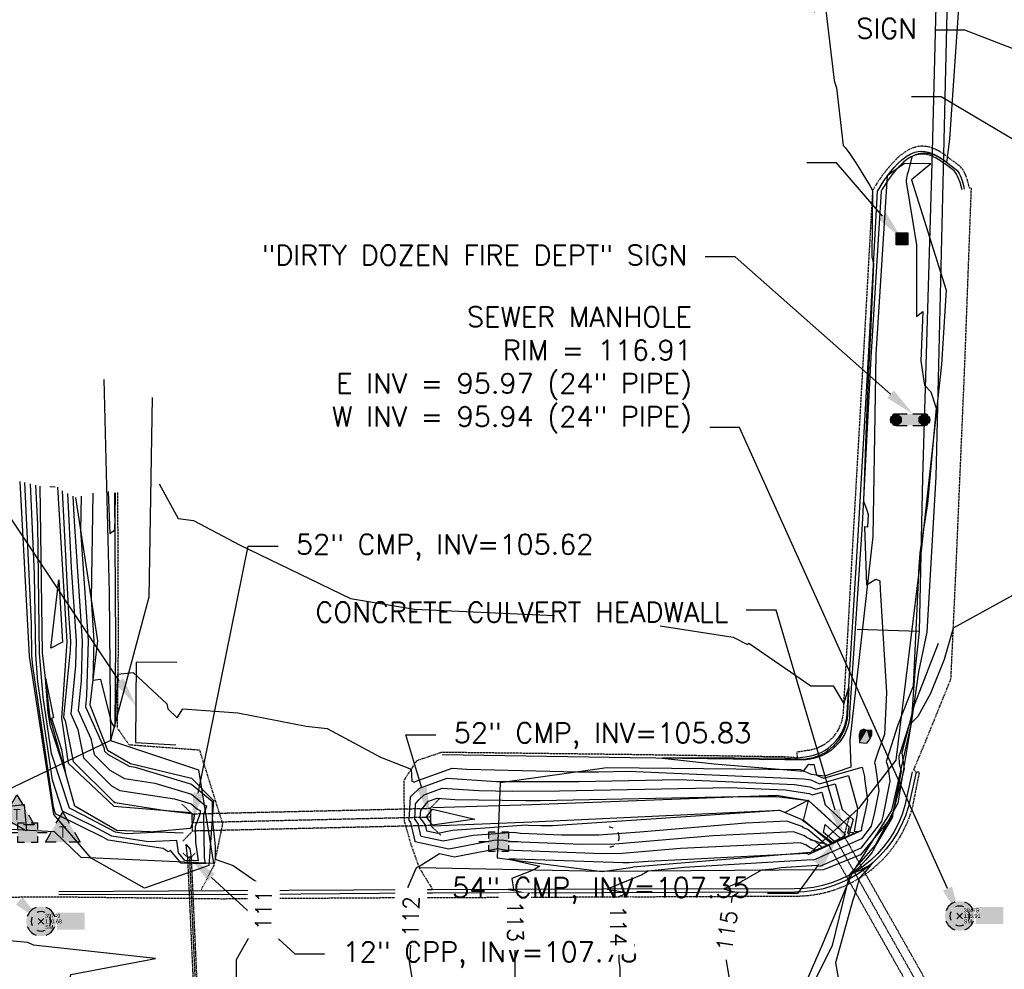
# Model space of a CAD drawing. Header units: feet. Extents: x 351431 to 355879, y 310968 to 329728.
# Tile 36 of 254: x 353086 to 353333, y 315077 to 315314. Entities that reach past the tile are written whole.
import ezdxf
from ezdxf.enums import TextEntityAlignment as Align

# ---------------------------------------------------------------- set-up
doc = ezdxf.new("R2010")
doc.units = ezdxf.units.FT
doc.header["$MEASUREMENT"] = 0
doc.linetypes.add('D10', pattern=[0.15, 0.1, -0.05])
doc.linetypes.add('D25', pattern=[0.375, 0.25, -0.125])
for name, color, linetype in [('ELIF', 153, 'LINKFENCE'), ('ELIW', 2, 'Continuous'), ('ELTCH-EG2', 253, 'Continuous'), ('ELTCN-EG2', 251, 'Continuous'), ('ELTT', 3, 'Continuous'), ('ELTW-CREEK', 6, 'Continuous'), ('ELUDC', 153, 'D10'), ('ELUEU', 153, 'UE'), ('ELUG', 153, 'EGASRT'), ('ELUTU', 153, 'UT'), ('ELYCB-BACK', 5, 'Continuous'), ('ELYCB-FL', 2, 'Continuous'), ('ELYSP', 1, 'D25'), ('ELYSS', 2, 'Continuous'), ('ESIO', 4, 'Continuous'), ('ESIP', 41, 'Continuous'), ('ESIS', 5, 'Continuous'), ('ESMask', 155, 'Continuous'), ('ESUD-CMP', 13, 'D10'), ('ESUD-HDPE', 173, 'D10'), ('ESUS', 5, 'Continuous'), ('ESUT', 2, 'Continuous'), ('ESUU', 13, 'Continuous'), ('ETFS', 6, 'Continuous'), ('ETIF', 4, 'Continuous'), ('ETIP', 4, 'Continuous'), ('ETIS', 2, 'Continuous'), ('ETIW', 14, 'Continuous'), ('ETTC', 252, 'Continuous'), ('ETUD', 4, 'Continuous'), ('ETUS', 2, 'Continuous')]:
    doc.layers.add(name, color=color, linetype=linetype)
doc.styles.add('ANNO-TOPO', font='simplex.shx')
doc.styles.add('L60', font='simplex', dxfattribs={"height": 2.4})
doc.styles.add('L80', font='simplex', dxfattribs={"height": 4})
doc.styles.add('ROMANSM', font='romansm.shx')
doc.linetypes.add('EGASRT', pattern='A,0.15,-0.07,0.15,-0.04,["G",ROMANSM,S=0.08,R=0,X=-0.005,Y=-0.04],-0.12,0.15,-0.07,0.15,-0.04,[")",ROMANSM,S=0.08,R=0,X=-0.09,Y=-0.04],-0.075', length=1.015)
doc.linetypes.add('LINKFENCE', pattern='A,0.25,-0.08,0.25,-0.08,["X",ROMANSM,S=0.08,R=0,X=-0.004,Y=-0.04],-0.12', length=0.78)
doc.linetypes.add('UE', pattern='A,0.25,-0.07,0.07,-0.07,0.07,-0.07,0.07,-0.07,0.25,-0.06,["UE",ROMANSM,S=0.08,R=0,X=-0.02,Y=-0.04],-0.175', length=1.225)
doc.linetypes.add('UT', pattern='A,0.25,-0.07,0.07,-0.07,0.07,-0.07,0.25,-0.08,["UT",ROMANSM,S=0.08,R=0,X=-0.04,Y=-0.04],-0.15', length=1.08)

# ---------------------------------------------------------------- blocks, each defined once
blk = doc.blocks.new('ESUANCHOR')
for start, end in [(155, 205), (90, 115), (245, 270)]:
    blk.add_arc((0, 0), 0.0492, start, end)
blk = doc.blocks.new('ESUPOLE')
for p, q in [((-0.0492, 0), (-0.0984, 0)), ((-0.0492, 0.0492), (-0.0167, 0.0492)), ((-0.0492, 0.0167), (-0.0492, 0.0492)), ((0.0167, 0.0492), (0.0492, 0.0492)), ((0.0492, 0.0492), (0.0492, 0.0167)), ((0.0984, 0), (0.0492, 0)), ((-0.0492, -0.0492), (-0.0492, -0.0167)), ((-0.0167, -0.0492), (-0.0492, -0.0492)), ((0.0492, -0.0492), (0.0167, -0.0492)), ((0.0492, -0.0167), (0.0492, -0.0492))]:
    blk.add_line(p, q)
at = {"layer": 'ESMask'}
blk.add_solid([(-0.0492, -0.0492), (-0.0492, 0.0492), (0.0492, -0.0492), (0.0492, 0.0492)], dxfattribs=at)
blk = doc.blocks.new('ESUTPED')
for points in [[(-0.0325, 0.0438), (0, 0.1), (0.0325, 0.0438)], [(-0.0325, -0.05), (-0.0866, -0.05), (-0.058, -0.0005)], [(0.058, -0.0005), (0.0866, -0.05), (0.0325, -0.05)]]:
    blk.add_lwpolyline(points)
at = {"layer": 'ESMask'}
blk.add_solid([(-0.0866, -0.05), (0, 0.1), (0.0866, -0.05)], dxfattribs=at)
at = {"style": 'L60'}
blk.add_text('T', height=0.0528, dxfattribs=at).set_placement((0, -0.0001), align=Align.MIDDLE)
blk = doc.blocks.new('ESUSMHOLE')
for radius, start, end in [(0.0738, 110, 160), (0.0738, 20, 70), (0.0492, 155, 205), (0.0492, 65, 115), (0.0492, 335, 25), (0.0738, 200, 250), (0.0492, 245, 295), (0.0738, 290, 340)]:
    blk.add_arc((0, 0), radius, start, end)
at = {"layer": 'ESMask', "const_width": 0.0738}
blk.add_lwpolyline([(-0.0369, 0, 1), (0.0369, 0, 1)], format="xyb", close=True, dxfattribs=at)
at = {"layer": 'ESMask'}
blk.add_solid([(0.0796, -0.0411), (0.0796, 0.0441), (0.2186, -0.0411), (0.2186, 0.0441)], dxfattribs=at)
blk = doc.blocks.new('ESIBLDR')
blk.add_lwpolyline([(-0.0073, 0.0333), (-0.0228, 0.0272), (-0.0302, 0.0057), (-0.0278, -0.0328), (-0.0097, -0.0343), (0.0083, -0.0366), (0.0223, -0.0197), (0.0337, 0.0033), (0.0337, 0.0272), (0.0083, 0.0272)], close=True)
at = {"layer": 'ESMask'}
for points in [[(0.0083, 0.0272), (-0.0073, 0.0333), (-0.0302, 0.0057), (-0.0228, 0.0272)], [(-0.0278, -0.0328), (0.0083, 0.0272), (-0.0302, 0.0057), (0.0083, 0.0272)], [(0.0223, -0.0197), (0.0083, -0.0366), (0.0083, 0.0272), (-0.0278, -0.0328)], [(0.0083, 0.0272), (0.0337, 0.0272), (0.0223, -0.0197), (0.0337, 0.0033)]]:
    blk.add_solid(points, dxfattribs=at)
blk = doc.blocks.new('ESIPVTSIGN')
for p, q in [((0.0573, 0.0286), (0, 0.0286)), ((0.143, 0.0286), (0.0857, 0.0286)), ((0, -0.0286), (0.0573, -0.0286)), ((0.0857, -0.0286), (0.143, -0.0286))]:
    blk.add_line(p, q)
for centre, start, end in [((0, 0), 145.0682, 214.9318), ((0, 0), 55.0682, 124.9318), ((0, 0), 325.0682, 34.9318), ((0.143, 0), 145.0682, 214.9318), ((0.143, 0), 55.0682, 124.9318), ((0.143, 0), 325.0682, 34.9318), ((0, 0), 235.0682, 304.9318), ((0.143, 0), 235.0682, 304.9318)]:
    blk.add_arc(centre, 0.0286, start, end)
at = {"layer": 'ESMask', "const_width": 0.0286}
for points in [[(0.0048, -0.0135, 0.998377), (-0.0048, 0.0135, 1.001626), (0.0048, -0.0135, -0.622608)], [(0.1478, -0.0135, 0.998377), (0.1382, 0.0135, 1.001626), (0.1478, -0.0135, -0.622608)]]:
    blk.add_lwpolyline(points, format="xyb", dxfattribs=at)
at = {"layer": 'ESMask'}
blk.add_solid([(0, 0.0286), (0.143, 0.0286), (0, -0.0286), (0.143, -0.0286)], dxfattribs=at)
blk = doc.blocks.new('ESIPOST')
blk.add_lwpolyline([(0.03, 0.0299), (0.03, -0.03), (-0.03, -0.03), (-0.03, 0.0299), (0.03, 0.0299)])
at = {"layer": 'ESMask'}
blk.add_solid([(-0.03, -0.03), (-0.03, 0.0299), (0.03, -0.03), (0.03, 0.0299)], dxfattribs=at)
blk = doc.blocks.new('*U53')
at = {"layer": 'ESUS', "linetype": 'Continuous'}
for p, q in [((0.71, 0.71), (-0.71, -0.71)), ((0.71, -0.71), (-0.71, 0.71))]:
    blk.add_line(p, q, dxfattribs=at)
at = {"layer": 'ESUS', "color": 3, "insert": (1, 1.4), "char_height": 1, "attachment_point": 4}
blk.add_mtext('38479', dxfattribs=at)
at = {"layer": 'ESUS', "color": 8, "insert": (1, 0), "char_height": 1, "attachment_point": 4}
blk.add_mtext('116.91', dxfattribs=at)
at = {"layer": 'ESUS', "color": 13, "insert": (1, -1.4), "char_height": 1, "attachment_point": 4}
blk.add_mtext('SM', dxfattribs=at)
blk = doc.blocks.new('*U57')
at = {"layer": 'ESUS', "linetype": 'Continuous'}
for p, q in [((0.71, 0.71), (-0.71, -0.71)), ((0.71, -0.71), (-0.71, 0.71))]:
    blk.add_line(p, q, dxfattribs=at)
at = {"layer": 'ESUS', "color": 3, "insert": (1, 1.4), "char_height": 1, "attachment_point": 4}
blk.add_mtext('39749', dxfattribs=at)
at = {"layer": 'ESUS', "color": 8, "insert": (1, 0), "char_height": 1, "attachment_point": 4}
blk.add_mtext('110.68', dxfattribs=at)
at = {"layer": 'ESUS', "color": 13, "insert": (1, -1.4), "char_height": 1, "attachment_point": 4}
blk.add_mtext('SM', dxfattribs=at)

msp = doc.modelspace()

# ---------------------------------------------------------------- linework, layer by layer
at = {"layer": 'ELIF', "flags": 128}
msp.add_lwpolyline([(353125.51, 315153.36), (353115.38, 315153.51), (353115.18, 315133.39), (353125.26, 315132.8)], dxfattribs=at)
at = {"layer": 'ELIW', "flags": 128}
msp.add_lwpolyline([(353297.29, 315111.33), (353283.73, 315105.19)], dxfattribs=at)
at = {"layer": 'ELTCH-EG2', "flags": 128}
for points, elevation in [([(353286.24, 315333.69), (353290.22, 315299.99), (353290.33, 315299.28), (353290.47, 315298.68), (353290.56, 315298.42), (353290.64, 315298.16), (353290.73, 315297.91), (353290.9, 315297.43), (353292.62, 315282.96), (353293.07, 315282.44), (353293.6, 315281.77), (353294.22, 315280.91), (353294.93, 315279.88), (353295.74, 315278.65), (353296.62, 315277.27), (353297.54, 315275.77), (353299.24, 315272.96), (353299.96, 315271.72), (353299.96, 315271.69), (353299.78, 315255.06), (353300.22, 315253.3), (353299.42, 315235.99), (353299.07, 315229.87), (353298.32, 315212.98), (353297.66, 315193.8), (353298.51, 315191.58), (353298.88, 315190.46), (353298.71, 315187.31), (353297.93, 315187.37), (353298.42, 315172.83), (353300.76, 315174.32), (353301.81, 315173.88), (353301.88, 315171.67), (353303.47, 315145.91), (353302.97, 315135.32), (353301.5, 315131.58), (353300.55, 315128.63), (353300.42, 315128.26), (353300.59, 315127.77), (353301.5, 315121.25), (353300.42, 315115.81), (353299.62, 315112.38), (353297.18, 315109.24), (353288.12, 315105.19), (353285.13, 315103.85), (353284.78, 315103.94), (353252.68, 315102.03), (353251.99, 315101.91), (353243.73, 315101.1), (353242.38, 315100.33), (353242.3, 315100.27), (353242.21, 315100.22), (353242.12, 315100.18), (353242.03, 315100.15), (353241.93, 315100.13), (353233.4, 315096.61), (353233.46, 315096.59), (353238.67, 315095.69), (353238.51, 315095.57), (353236.29, 315094.68), (353236.1, 315093.44), (353236.33, 315078.5), (353236.59, 315076.9), (353236.55, 315062.43)], 114), ([(353098.12, 315195.77), (353099.08, 315177.19), (353100.33, 315158.74), (353100.15, 315152.67), (353098.95, 315140.53), (353100.76, 315136.58), (353102.15, 315129.48), (353109.19, 315122.49), (353111.28, 315121.34), (353124.95, 315119.21), (353129.17, 315117.95), (353130.71, 315116.66), (353131.42, 315116.32), (353131.38, 315115.6), (353130.16, 315112.32), (353130.22, 315108.36), (353130.87, 315103.68), (353127.55, 315103.81), (353125.93, 315105.71), (353125.57, 315108.79), (353118.4, 315108.48), (353109.24, 315109.9), (353104.59, 315112.36), (353096.89, 315116.17), (353094.34, 315123.9), (353090.72, 315148.58), (353090.17, 315155.38), (353089.88, 315175.57), (353088.83, 315198.15)], 109), ([(353121.14, 315198.21), (353125.84, 315189.47), (353129.75, 315189.02), (353141.28, 315182.91), (353169.1, 315169.4), (353185.1, 315166.77), (353220.22, 315165.17)], 113), ([(353096.78, 315196.41), (353098.38, 315165.62), (353098.85, 315158.71), (353098.78, 315156.44), (353097.12, 315139.67), (353097.52, 315138.81), (353099.52, 315128.6), (353109.63, 315118.57), (353110.12, 315118.3), (353122.68, 315116.35), (353129.11, 315115.56), (353129.9, 315115.19), (353129.84, 315114.14), (353128.95, 315111.76), (353119.67, 315110.96), (353121.65, 315110.86), (353112.82, 315110.49), (353110.14, 315110.9), (353102.04, 315115.17), (353098.61, 315116.87), (353094.09, 315130.62), (353092.02, 315144.7), (353091.13, 315155.62), (353090.68, 315188), (353090.22, 315197.81)], 108), ([(353095, 315197.37), (353093.74, 315197.43)], 107), ([(353104.51, 315195.82), (353104.06, 315169.3), (353104.76, 315158.82), (353104.48, 315148.98), (353106.37, 315149.25), (353109.12, 315138.41), (353109.89, 315137.13), (353110.12, 315137.56), (353110.74, 315150.49), (353114.61, 315150.89), (353123.02, 315143.05), (353123.32, 315141.76), (353125.66, 315139.5), (353127.03, 315141.8), (353140.82, 315140.75), (353157.96, 315137.47), (353163.26, 315136.82), (353176.58, 315129.69), (353184.27, 315126.68), (353184.49, 315123.7), (353185.09, 315123.4), (353185.28, 315123.59), (353194.58, 315126.91), (353198.21, 315126.68), (353226, 315125.99), (353231.24, 315126), (353238.65, 315126.16), (353282.75, 315124.26), (353284.46, 315124), (353286.68, 315123.03), (353293.96, 315125.11), (353296.14, 315116.89), (353296.11, 315116.19), (353296.04, 315115.08), (353295.37, 315111.1), (353296.17, 315111.07), (353296.06, 315110.85), (353295.53, 315110.57), (353285.18, 315106.1), (353285.61, 315106.39), (353284.03, 315107.1), (353283.26, 315107.72), (353281.8, 315108.24), (353251.84, 315106.75), (353237.18, 315105.5), (353232.25, 315105.49), (353207.67, 315106.39), (353206.04, 315106.67), (353197.67, 315105.14), (353195.12, 315104.65), (353191.41, 315105.46), (353186.22, 315102.22), (353186.19, 315102.29), (353185.5, 315101.95), (353183.48, 315097.07), (353183.6, 315096.44), (353186.16, 315096.04), (353188.04, 315095.61), (353187.04, 315095.32), (353186.11, 315094.98), (353184.37, 315094.55), (353184.26, 315094.52), (353184.02, 315079.41), (353183.8, 315079.02), (353183.8, 315078.48), (353185, 315070.84)], 112), ([(353108.29, 315196.24), (353108.75, 315185.71), (353109.98, 315186.63), (353110.07, 315189.86), (353110.18, 315195.96)], 113), ([(353101.56, 315195.12), (353101.42, 315186.52), (353103.28, 315158.79), (353102.89, 315145.12), (353102.61, 315142.26), (353107.24, 315132.12), (353107.42, 315131.22), (353108.32, 315130.33), (353113.61, 315127.41), (353115.06, 315127.19), (353129.24, 315122.93), (353134.41, 315118.61), (353134.47, 315118.58), (353134.46, 315118.52), (353134.36, 315118.26), (353134.42, 315114.4), (353135.17, 315107.41), (353135.16, 315104.13), (353139.63, 315102.56), (353145.46, 315098.49), (353145.9, 315096.25), (353146.94, 315096.09), (353150.82, 315095.32), (353149.63, 315095.03), (353147.31, 315094.28), (353147.26, 315091), (353140.45, 315078.92), (353140.43, 315067.17)], 111), ([(353096.88, 315158.51), (353093.92, 315157.02), (353095.97, 315174.15), (353096.88, 315158.51)], 107), ([(353341.72, 315173.9), (353320.2, 315161.98), (353317.87, 315154.16), (353314.46, 315145.63), (353311.31, 315139.87), (353309.08, 315137.63), (353306.81, 315130.59), (353306.58, 315129.9), (353306.59, 315128.05), (353306.99, 315126.86), (353307.1, 315126.09), (353305.04, 315115.74), (353304.95, 315114.86), (353304.94, 315114.81), (353304.92, 315114.75), (353304.91, 315114.68), (353304.88, 315114.61), (353304.85, 315114.53), (353304.82, 315114.45), (353304.78, 315114.35), (353300.71, 315107.57), (353300.54, 315107.18), (353300.35, 315106.78), (353300.11, 315106.36), (353299.84, 315105.91), (353299.51, 315105.44), (353299.14, 315104.95), (353298.71, 315104.43), (353298.21, 315103.88), (353297.55, 315103.14), (353296.73, 315102.28), (353295.67, 315101.26), (353294.83, 315100.51), (353295.47, 315100.75), (353295.65, 315100.82), (353296.46, 315101.18), (353296.91, 315101.38), (353297.45, 315101.66), (353298.14, 315102.02), (353298.44, 315102.18), (353299.35, 315102.72), (353299.41, 315102.76), (353299.89, 315103.1), (353299.45, 315102.61), (353299.35, 315102.48), (353298.56, 315101.52), (353298.07, 315100.96), (353297.62, 315100.45), (353296.66, 315099.42), (353296.64, 315099.39), (353296.58, 315099.33), (353296.16, 315097.69), (353295.73, 315096.15), (353295.31, 315094.81), (353294.9, 315093.62), (353290.67, 315078.15), (353293.42, 315062.95)], 116), ([(353246.72, 315162.61), (353265.01, 315159.76), (353268.64, 315157.89), (353268.95, 315158.27), (353284.46, 315147.59), (353290.05, 315147.54), (353292.7, 315143.18), (353292.75, 315143.03), (353293.99, 315147.14), (353293.85, 315143.99), (353293.68, 315140.72), (353293.68, 315140.62), (353293.64, 315140.06), (353293.64, 315139.95), (353293.58, 315139.41), (353293.56, 315139.28), (353293.47, 315138.77), (353293.45, 315138.62), (353293.33, 315138.13), (353293.29, 315137.96), (353293.16, 315137.49), (353293.11, 315137.31), (353292.95, 315136.87), (353292.88, 315136.68), (353292.71, 315136.25), (353292.62, 315136.05), (353292.43, 315135.66), (353292.33, 315135.44), (353292.12, 315135.07), (353292, 315134.85), (353291.78, 315134.5), (353291.63, 315134.27), (353291.41, 315133.96), (353291.24, 315133.72), (353291.01, 315133.43), (353290.81, 315133.19), (353290.58, 315132.93), (353290.35, 315132.68), (353290.12, 315132.44), (353289.87, 315132.2), (353289.64, 315131.99), (353289.44, 315131.82), (353289.27, 315131.69), (353289.06, 315131.52), (353288.9, 315131.4), (353288.67, 315131.24), (353288.51, 315131.13), (353288.28, 315130.97), (353288.11, 315130.87), (353287.87, 315130.72), (353287.71, 315130.63), (353287.44, 315130.49), (353287.29, 315130.4), (353287.01, 315130.27), (353286.86, 315130.19), (353286.57, 315130.07), (353286.43, 315130), (353286.13, 315129.89), (353285.98, 315129.83), (353285.67, 315129.72), (353285.53, 315129.68), (353285.21, 315129.58), (353285.07, 315129.54), (353284.74, 315129.45), (353284.61, 315129.42), (353284.26, 315129.35), (353284.14, 315129.32), (353283.78, 315129.26), (353283.67, 315129.24), (353283.3, 315129.19), (353283.19, 315129.18), (353282.79, 315129.11), (353279.4, 315129.25), (353277.96, 315129.36), (353265.37, 315129.46), (353247.26, 315129.43), (353260.26, 315128.02), (353282.6, 315126.19), (353284, 315127.9), (353284.34, 315127.87), (353284.67, 315127.87), (353284.97, 315127.87), (353285.26, 315127.89), (353285.91, 315125.17), (353287.62, 315124.42), (353297.32, 315127.2), (353297.95, 315124.85), (353297.93, 315124.37), (353298.7, 315118.82), (353298.21, 315116.37), (353297.19, 315111.95), (353297.17, 315111.69), (353297.11, 315111.31), (353297.18, 315111.31), (353297.17, 315111.29), (353297.12, 315111.26), (353294.86, 315110.28), (353283.88, 315105.32), (353283.67, 315105.5), (353283.49, 315105.56), (353243.67, 315103.57), (353238.97, 315103.17), (353237.39, 315103.17), (353210.43, 315104.15), (353208.75, 315104.1), (353216.5, 315102.39), (353214.9, 315101.35), (353209.54, 315099.25), (353209.93, 315096.63), (353208.64, 315096.53), (353211, 315096.07), (353213.1, 315095.63), (353211.95, 315095.11), (353210.29, 315094.58), (353210.38, 315086.56), (353210.26, 315078.73), (353210.32, 315069.25)], 113), ([(353092.62, 315149.46), (353094.65, 315139.51), (353094.14, 315139.43), (353096.61, 315131.59), (353097.33, 315127.4), (353097.54, 315126.16), (353097.63, 315125.8), (353093.84, 315137.33), (353093.32, 315140.82), (353092.62, 315149.46)], 107), ([(353235.38, 315107.84), (353227.11, 315107.82), (353209.67, 315108.46), (353206.95, 315108.91), (353204.98, 315108.76), (353193.74, 315106.62), (353185.31, 315108.46), (353185.27, 315108.66), (353184.19, 315113.32), (353183.79, 315113.86), (353184.14, 315119.62), (353184.41, 315119.96), (353186.41, 315121.93), (353193.33, 315124.4), (353205.71, 315123.62), (353208.67, 315123.55), (353226.36, 315123.6), (353251.38, 315124.11), (353280.38, 315122.86), (353284.26, 315122.28), (353285.75, 315121.63), (353290.6, 315123.03), (353292.31, 315116.58), (353295.05, 315114.06), (353294.16, 315110.87), (353295.15, 315110.83), (353294.94, 315110.41), (353293.94, 315109.89), (353286.62, 315106.72), (353287.26, 315107.15), (353285.61, 315108.52), (353283.35, 315109.54), (353282.85, 315109.95), (353280.11, 315110.93), (353260.01, 315109.93), (353235.38, 315107.84)], 111), ([(353275.34, 315116.2), (353219.7, 315112.48), (353216.82, 315112.47), (353213.67, 315112.59), (353213.17, 315112.67), (353194.63, 315111.26), (353190.97, 315110.56), (353188.23, 315111.16), (353188.21, 315111.22), (353187.86, 315112.74), (353186.57, 315114.47), (353186.69, 315116.31), (353188.02, 315117.99), (353188.65, 315118.61), (353190.82, 315119.38), (353195.22, 315119.1), (353213.07, 315118.79), (353216.59, 315118.8), (353266.18, 315119.81), (353275.87, 315119.84), (353283.86, 315118.85), (353283.69, 315118.79), (353277.98, 315115.85), (353276.72, 315116.31), (353276.34, 315116.29), (353275.34, 315116.2)], 109), ([(353188.09, 315114.75), (353189.66, 315116.68), (353200.27, 315114.18), (353189.63, 315112.63), (353188.09, 315114.75)], 108), ([(353292.71, 315109.53), (353290.76, 315108.51), (353289.49, 315107.96), (353289.6, 315108.04), (353283.87, 315112.81), (353282.68, 315113.77), (353283.88, 315118.84), (353286.96, 315116.02), (353293.12, 315110.35), (353293.12, 315110.35), (353293.12, 315110.35), (353292.71, 315109.53)], 109), ([(353291.6, 315109.09), (353290.46, 315108.5), (353287.63, 315110.77), (353288.11, 315112.77), (353291.76, 315109.42), (353291.6, 315109.09)], 108), ([(353127.87, 315107.75), (353128.79, 315106.67), (353129.1, 315104.46), (353128.5, 315104.48), (353128.21, 315104.82), (353127.87, 315107.75)], 108), ([(353081.2, 315062.59), (353098.09, 315068), (353098.97, 315075.23), (353120.21, 315079.26), (353089.6, 315082.55), (353088.15, 315083.21), (353073.5, 315084.55)], 111)]:
    msp.add_lwpolyline(points, dxfattribs=dict(at, elevation=elevation))
at = {"layer": 'ELTCN-EG2', "flags": 128}
for points, elevation in [([(353321.69, 315319.98), (353319.24, 315284.6), (353318.83, 315281.25), (353318.67, 315280.17), (353318.62, 315279.88), (353318.48, 315278.81), (353317.81, 315279.24), (353317.69, 315279.33), (353317.04, 315279.71), (353316.91, 315279.78), (353316.32, 315280.09), (353316.14, 315280.18), (353315.61, 315280.42), (353315.37, 315280.52), (353314.9, 315280.68), (353314.59, 315280.78), (353314.18, 315280.88), (353313.82, 315280.95), (353313.46, 315280.99), (353313.03, 315281.03), (353312.74, 315281.02), (353312.24, 315281), (353312.01, 315280.97), (353311.44, 315280.86), (353311.29, 315280.81), (353310.62, 315280.6), (353310.54, 315280.56), (353309.9, 315280.23), (353309.77, 315280.06), (353309.64, 315279.41), (353308.85, 315276.46), (353308.64, 315275.68), (353308.54, 315275.19), (353308.47, 315274.82), (353308.42, 315274.54), (353308.39, 315274.32), (353308.37, 315274.14), (353308.34, 315273.92), (353308.34, 315273.84), (353310.93, 315258.07), (353311, 315240.09), (353312.54, 315241.4), (353312.07, 315228.92), (353312.94, 315222.9), (353314.56, 315221.24), (353315.88, 315217.11), (353313.75, 315193.23), (353311.79, 315180.88), (353311.45, 315176.15), (353311.48, 315175.7), (353310.14, 315147.45), (353306.22, 315137.5), (353303.68, 315129.61), (353303.35, 315128.63), (353303.79, 315127.31), (353304.3, 315123.67), (353302.62, 315115.25), (353302.23, 315113.56), (353297.05, 315106.9), (353293.22, 315105.19), (353286.75, 315102.3), (353286.01, 315102.5), (353277.04, 315101.97), (353275.05, 315101.62), (353272.13, 315101.33), (353267.45, 315098.69), (353267.17, 315098.48), (353266.87, 315098.3), (353266.55, 315098.15), (353266.23, 315098.05), (353265.88, 315097.98), (353262.67, 315096.65), (353264.61, 315096.08), (353266.36, 315095.78), (353265.53, 315095.12), (353264.74, 315094.81), (353263.18, 315084.4), (353263.27, 315078.62), (353265.05, 315067.83)], 115), ([(353099.45, 315195.12), (353099.78, 315188.77), (353101.81, 315158.77), (353101.52, 315148.9), (353100.78, 315141.4), (353104, 315134.35), (353104.78, 315130.35), (353108.75, 315126.41), (353112.45, 315124.37), (353120, 315123.2), (353129.21, 315120.44), (353132.56, 315117.63), (353132.94, 315117.45), (353132.92, 315117.06), (353132.26, 315115.29), (353132.42, 315104.51), (353132.64, 315102.91), (353126.6, 315103.14), (353123.94, 315106.27), (353123.35, 315105.95), (353122.09, 315106.77), (353108.35, 315108.91), (353107.15, 315109.54), (353095.16, 315115.47), (353094.6, 315117.19), (353089.42, 315152.46), (353089.2, 315155.15), (353089.09, 315163.14), (353087.44, 315198.48)], 110), ([(353241.58, 315110.85), (353231.37, 315110.16), (353221.97, 315110.14), (353211.67, 315110.52), (353210.06, 315110.79), (353199.8, 315110.01), (353192.35, 315108.59), (353186.77, 315109.81), (353186.74, 315109.94), (353186.03, 315113.03), (353185.18, 315114.16), (353185.41, 315117.97), (353186.22, 315118.97), (353187.53, 315120.27), (353192.08, 315121.89), (353201.27, 315121.31), (353209.63, 315121.17), (353221.48, 315121.2), (353264.1, 315122.07), (353278.01, 315121.47), (353284.07, 315120.57), (353284.81, 315120.24), (353287.23, 315120.94), (353288.09, 315117.71), (353294.08, 315112.21), (353293.64, 315110.61), (353294.14, 315110.59), (353293.83, 315109.97), (353292.35, 315109.2), (353288.05, 315107.34), (353288.43, 315107.59), (353283.74, 315111.51), (353282.68, 315111.99), (353282.44, 315112.18), (353278.42, 315113.62), (353268.17, 315113.11), (353241.58, 315110.85)], 110), ([(353081.81, 315114.58), (353083.47, 315117.41), (353087.25, 315117.79), (353087.86, 315111.19), (353081.81, 315114.58)], 110)]:
    msp.add_lwpolyline(points, dxfattribs=dict(at, elevation=elevation))
at = {"layer": 'ELTT', "flags": 128}
for points in [[(353314.52, 315278.37), (353307.97, 315278.49), (353303.64, 315275.38), (353300.75, 315230.71), (353300.02, 315184.98), (353294.26, 315133.93), (353294.53, 315127.18), (353287.94, 315124.9), (353284.61, 315125.35), (353281.91, 315126.47), (353233.3, 315127.02), (353206.61, 315123.26), (353205.82, 315104.48), (353232.2, 315101), (353239.82, 315102.07)], [(353314.52, 315278.37), (353309.75, 315274.38), (353318.4, 315246.72), (353317.23, 315228.1), (353311.57, 315176.02), (353305.75, 315128.94), (353296.39, 315116.83), (353284.4, 315105.76), (353239.82, 315102.07)], [(353100.15, 315194.78), (353105.66, 315158.84), (353103.74, 315142.79), (353108.19, 315131.47), (353113.89, 315128.13), (353129.26, 315124.41), (353134.74, 315118.78), (353133.57, 315102.5), (353117.45, 315096.84), (353104.04, 315104.37), (353094.67, 315115.27), (353088.57, 315155), (353086.24, 315198.77)]]:
    msp.add_lwpolyline(points, dxfattribs=at)
at = {"layer": 'ELTW-CREEK', "flags": 128}
for points in [[(353127.09, 315110.64), (353110.51, 315111.31), (353099.99, 315117.42), (353093.75, 315139.54), (353091.9, 315155.8), (353091.29, 315197.56)], [(353095.59, 315197.32), (353097.96, 315158.7), (353096.61, 315139.43), (353098.27, 315128.19), (353109.76, 315117.38), (353129.14, 315115.83)], [(353189.68, 315117.09), (353214.53, 315117.79), (353275.83, 315120.19), (353283.87, 315118.85)], [(353189.63, 315112.46), (353214.55, 315113.5), (353276.66, 315116.41), (353282.08, 315114.13)], [(353283.87, 315118.85), (353293.12, 315110.35)], [(353282.08, 315114.13), (353290.09, 315108.22)]]:
    msp.add_lwpolyline(points, dxfattribs=at)
at = {"layer": 'ELUDC', "flags": 128}
for points in [[(353129.42, 315113.31), (353189.13, 315114.7)], [(353290.87, 315108.8), (353347.59, 315008.72)]]:
    msp.add_lwpolyline(points, dxfattribs=at)
at = {"layer": 'ELUDC'}
msp.add_lwpolyline([(353128.71, 315104.63), (353130.73, 315059.99)], dxfattribs=at)
at = {"layer": 'ELUEU', "flags": 128}
msp.add_lwpolyline([(353119.33, 315219.84), (353118.54, 315169.77), (353108.95, 315133.85), (353082.36, 315121.06)], dxfattribs=at)
at = {"layer": 'ELUG', "flags": 128}
for points in [[(353330.77, 315534.83), (353316.2, 315334.47), (353314.91, 315281.45), (353312.51, 315199.76), (353311.63, 315161.15), (353310.59, 315151.24), (353309.6, 315138.17), (353304.73, 315116.33), (353294.78, 315100.51), (353287.39, 315082.8), (353275.64, 315055.85), (353275.79, 315055.91), (353291, 315053), (353299.71, 315046.64), (353302.44, 315037.03), (353304.89, 315022)], [(353311.63, 315161.15), (353296.07, 315161.68)]]:
    msp.add_lwpolyline(points, dxfattribs=at)
at = {"layer": 'ELUTU', "flags": 128}
for points in [[(353332.37, 315534.72), (353318.95, 315334.27), (353317.72, 315280.59), (353315.81, 315199.94), (353313.56, 315160.99), (353311.44, 315151.04), (353309.6, 315138.17), (353306.29, 315118.16), (353300.62, 315107.61), (353294.17, 315100.27), (353289.81, 315082.52), (353276.74, 315056.19)], [(353107.27, 315224.35), (353108.6, 315170.83), (353108.95, 315133.85), (353130.94, 315126.53), (353134.74, 315103), (353101.59, 315104.51), (353094.91, 315110.96), (353068.05, 315112.37)]]:
    msp.add_lwpolyline(points, dxfattribs=at)
at = {"layer": 'ELYCB-BACK', "flags": 128}
for points in [[(353322.39, 315271.86), (353322.18, 315272.77), (353321.91, 315273.69), (353321.52, 315274.73), (353321.28, 315275.26), (353321.01, 315275.76), (353320.71, 315276.22), (353320.37, 315276.63), (353320, 315276.96), (353318.63, 315277.98), (353317.26, 315278.95), (353316.57, 315279.4), (353315.88, 315279.8), (353315.18, 315280.15), (353314.46, 315280.43), (353313.73, 315280.64), (353312.99, 315280.77), (353312.23, 315280.8), (353311.44, 315280.72), (353310.64, 315280.53), (353309.63, 315280.12), (353308.64, 315279.51), (353307.68, 315278.76), (353306.76, 315277.89), (353305.9, 315276.96), (353305.09, 315275.99), (353304.36, 315275.02), (353303.72, 315274.1), (353303.17, 315273.26), (353302.38, 315271.98), (353302.11, 315271.48), (353299.53, 315229.82), (353297.36, 315188.02), (353294.2, 315140.77, -0.393699), (353283.24, 315129.01), (353277.99, 315129.05), (353239.19, 315129.53), (353192.02, 315130.24)], [(353309.9, 315126.01), (353308.08, 315117.57, -0.338166), (353280.4, 315096.68), (353232.46, 315096.6), (353189.58, 315096.46), (353186.21, 315096.45), (353137.12, 315096.2), (353095.94, 315095.9)]]:
    msp.add_lwpolyline(points, format="xyb", dxfattribs=at)
msp.add_lwpolyline([(353109.93, 315195.93), (353110.16, 315158.56), (353110.04, 315137.65)], dxfattribs=at)
at = {"layer": 'ELYCB-FL', "flags": 128}
for points in [[(353281.12, 315129.49), (353283.04, 315129.76, 0.371409), (353293.59, 315140.71), (353296.52, 315188.01), (353298.96, 315229.88), (353301.21, 315271.51), (353301.52, 315272.05), (353302.37, 315273.44), (353302.97, 315274.35), (353303.68, 315275.35), (353304.48, 315276.39), (353305.35, 315277.44), (353306.3, 315278.44), (353307.3, 315279.37), (353308.34, 315280.18), (353309.42, 315280.82), (353310.52, 315281.26), (353311.41, 315281.45), (353312.27, 315281.51), (353313.1, 315281.46), (353313.91, 315281.31), (353314.7, 315281.06), (353315.48, 315280.73), (353316.24, 315280.33), (353316.99, 315279.87), (353317.73, 315279.37), (353320.7, 315277.13), (353321.06, 315276.8), (353321.39, 315276.39), (353321.68, 315275.93), (353321.93, 315275.42), (353322.15, 315274.89), (353322.49, 315273.83), (353322.72, 315272.9), (353322.88, 315271.98)], [(353310.86, 315125.9), (353308.96, 315117.3, -0.334225), (353280.43, 315095.83), (353232.25, 315095.67), (353189.64, 315095.59), (353186.1, 315095.63), (353136.92, 315095.21), (353095.94, 315095.25)]]:
    msp.add_lwpolyline(points, format="xyb", dxfattribs=at)
at = {"layer": 'ELYSP', "flags": 128}
for points in [[(353095.9, 315094.69), (353137.08, 315094.21), (353186.11, 315094.53), (353189.53, 315094.5), (353232.45, 315094.66), (353280.41, 315094.87, 0.340899), (353310, 315117.16), (353311.73, 315125.87), (353310.86, 315125.9), (353310.29, 315126.53), (353313.28, 315133.68), (353319.61, 315149.31), (353320.87, 315176.55), (353323.08, 315228.06), (353324.73, 315272.18), (353324.2, 315272.35), (353324, 315273.33), (353323.73, 315274.32), (353323.33, 315275.45), (353323.08, 315276.02), (353322.8, 315276.56), (353322.48, 315277.06), (353322.12, 315277.5), (353321.73, 315277.85), (353318.45, 315280.33), (353317.64, 315280.9), (353316.81, 315281.42), (353315.98, 315281.87), (353315.13, 315282.25), (353314.26, 315282.54), (353313.37, 315282.72), (353312.45, 315282.79), (353311.51, 315282.73), (353310.53, 315282.52), (353309.29, 315282.04), (353308.07, 315281.33), (353306.89, 315280.43), (353305.75, 315279.4), (353304.68, 315278.28), (353303.68, 315277.12), (353302.77, 315275.96), (353301.96, 315274.85), (353301.27, 315273.84), (353300.3, 315272.29), (353299.95, 315271.7), (353297.62, 315230.14), (353295.22, 315188.02), (353292.56, 315140.7, -0.360737), (353283.53, 315131.32), (353280.93, 315130.91), (353281.12, 315129.49), (353277.93, 315129.72), (353239.23, 315130.31), (353191.93, 315130.88), (353185.62, 315128.75), (353182.41, 315123.81), (353182.55, 315113.58), (353184.23, 315107.75), (353186.32, 315101.93), (353189.58, 315096.65)], [(352763.63, 315142.77), (352764.66, 315125.38), (352791.41, 315127.61), (352792.25, 315118.8, 0.162927), (352814.22, 315096.36), (352863.77, 315095.86), (352910.01, 315095.04), (352927.75, 315095.01), (353000.08, 315094.44), (353043.42, 315093.99), (353087.85, 315094.66), (353095.9, 315094.69)]]:
    msp.add_lwpolyline(points, format="xyb", dxfattribs=at)
msp.add_lwpolyline([(353110.67, 315196.01), (353110.84, 315158.57), (353110.57, 315137.02), (353113.55, 315132.81), (353131.21, 315131.51), (353136.99, 315112.99), (353134.84, 315102.59), (353131.66, 315096.47)], dxfattribs=at)
at = {"layer": 'ELYSS', "flags": 128}
msp.add_lwpolyline([(353316.44, 315158.13), (353310.4, 315142.72), (353307.3, 315130.74), (353307.84, 315126.74), (353304.77, 315114.71), (353296.96, 315105.19), (353287.64, 315101.46), (353232.2, 315101), (353186.32, 315101.93)], dxfattribs=at)
at = {"layer": 'ESUD-CMP'}
for p, q in [((353189.08, 315116.87), (353191.52, 315119.42)), ((353129.37, 315115.48), (353126.82, 315117.92)), ((353292.82, 315109.91), (353294.14, 315114.68)), ((353189.18, 315112.53), (353191.74, 315110.09)), ((353129.48, 315111.15), (353127.03, 315108.59)), ((353288.91, 315107.69), (353284.14, 315109.01))]:
    msp.add_line(p, q, dxfattribs=at)
at = {"layer": 'ESUD-CMP', "flags": 128}
for points in [[(353129.37, 315115.48), (353189.08, 315116.87), (353189.18, 315112.53), (353129.48, 315111.15)], [(353349.55, 315009.83), (353292.82, 315109.91), (353288.91, 315107.69), (353345.63, 315007.61)]]:
    msp.add_lwpolyline(points, close=True, dxfattribs=at)
at = {"layer": 'ESUD-HDPE'}
for points in [[(353128.21, 315104.61), (353127.17, 315105.56)], [(353129.21, 315104.65), (353130.16, 315105.7)]]:
    msp.add_lwpolyline(points, dxfattribs=at)
msp.add_lwpolyline([(353131.23, 315060.02), (353129.21, 315104.65), (353128.21, 315104.61), (353130.23, 315059.97)], close=True, dxfattribs=at)
at = {"layer": 'ETFS', "linetype": 'ByBlock', "lineweight": -2}
msp.add_line((353323.09, 315311.84), (353315.59, 315311.84), dxfattribs=at)
msp.add_lwpolyline([(353349.11, 315301.83), (353323.09, 315311.84)], dxfattribs=at)
at = {"layer": 'ETIF', "linetype": 'ByBlock', "lineweight": -2}
msp.add_line((353317.19, 315295.15), (353309.69, 315295.15), dxfattribs=at)
for points in [[(353357.8, 315271.11), (353317.19, 315295.15)], [(353111.11, 315148.81), (353083.26, 315190.61)]]:
    msp.add_lwpolyline(points, dxfattribs=at)
at = {"layer": 'ETIF'}
msp.add_solid([(353112.15, 315149.5), (353115.27, 315142.57), (353110.07, 315148.12)], dxfattribs=at)
at = {"layer": 'ETIP', "linetype": 'ByBlock', "lineweight": -2}
msp.add_line((353290.94, 315278.63), (353283.44, 315278.63), dxfattribs=at)
msp.add_lwpolyline([(353302.44, 315265.24), (353290.94, 315278.63)], dxfattribs=at)
at = {"layer": 'ETIP'}
msp.add_solid([(353303.39, 315266.06), (353307.33, 315259.55), (353301.49, 315264.43)], dxfattribs=at)
at = {"layer": 'ETIS', "linetype": 'ByBlock', "lineweight": -2}
msp.add_line((353265.51, 315255.03), (353258.01, 315255.03), dxfattribs=at)
msp.add_lwpolyline([(353304.46, 315220.63), (353265.51, 315255.03)], dxfattribs=at)
at = {"layer": 'ETIS'}
msp.add_solid([(353305.29, 315221.57), (353310.09, 315215.67), (353303.64, 315219.69)], dxfattribs=at)
at = {"layer": 'ETIW', "linetype": 'ByBlock', "lineweight": -2}
msp.add_line((353275.78, 315166.53), (353268.28, 315166.53), dxfattribs=at)
msp.add_lwpolyline([(353290.55, 315116.43), (353275.78, 315166.53)], dxfattribs=at)
at = {"layer": 'ETIW'}
msp.add_solid([(353291.74, 315116.79), (353292.67, 315109.24), (353289.35, 315116.08)], dxfattribs=at)
at = {"layer": 'ETUD', "linetype": 'ByBlock', "lineweight": -2}
for p, q in [((353143.41, 315182.55), (353150.91, 315182.55)), ((353182.97, 315135.27), (353190.47, 315135.27)), ((353281.13, 315095.55), (353273.63, 315095.55)), ((353155.1, 315080.42), (353162.6, 315080.42))]:
    msp.add_line(p, q, dxfattribs=at)
for points in [[(353130.91, 315120.66), (353143.41, 315182.55)], [(353186.98, 315121.89), (353182.97, 315135.27)], [(353286.43, 315102.76), (353281.13, 315095.55)], [(353134.24, 315099.56), (353155.1, 315080.42)]]:
    msp.add_lwpolyline(points, dxfattribs=at)
at = {"layer": 'ETUD'}
for points in [[(353188.18, 315122.24), (353189.13, 315114.7), (353185.78, 315121.53)], [(353132.14, 315120.42), (353129.42, 315113.31), (353129.68, 315120.91)], [(353285.42, 315103.5), (353290.87, 315108.8), (353287.43, 315102.02)], [(353133.39, 315098.64), (353128.71, 315104.63), (353135.08, 315100.48)]]:
    msp.add_solid(points, dxfattribs=at)
at = {"layer": 'ETUS', "linetype": 'ByBlock', "lineweight": -2}
msp.add_line((353266.63, 315212.29), (353259.13, 315212.29), dxfattribs=at)
msp.add_lwpolyline([(353318.73, 315096.74), (353266.63, 315212.29)], dxfattribs=at)
at = {"layer": 'ETUS'}
for points in [[(353319.87, 315097.25), (353321.81, 315089.9), (353317.59, 315096.22)], [(353086.91, 315094.57), (353091.51, 315088.52), (353085.19, 315092.75)]]:
    msp.add_solid(points, dxfattribs=at)

# ---------------------------------------------------------------- block references
at = {"layer": 'ESIO', "xscale": 50, "yscale": 50, "zscale": 50}
msp.add_blockref('ESIBLDR', (353298.1, 315135.01), dxfattribs=at)
at = {"layer": 'ESIP', "xscale": 50, "yscale": 50, "zscale": 50}
msp.add_blockref('ESIPOST', (353307.33, 315259.55), dxfattribs=at)
at = {"layer": 'ESIS', "xscale": 50, "yscale": 50, "zscale": 50}
msp.add_blockref('ESIPVTSIGN', (353305.8, 315214.23), dxfattribs=at)
at = {"layer": 'ESUS', "xscale": 50, "yscale": 50, "zscale": 50}
for p in [(353091.51, 315088.52), (353321.81, 315089.9)]:
    msp.add_blockref('ESUSMHOLE', p, dxfattribs=at)
at = {"layer": 'ESUS'}
for name, p in [('*U53', (353321.81, 315089.9)), ('*U57', (353091.51, 315088.52))]:
    msp.add_blockref(name, p, dxfattribs=at)
at = {"layer": 'ESUT', "xscale": 50, "yscale": 50, "zscale": 50}
for p in [(353085.47, 315115.25), (353096.95, 315110.91)]:
    msp.add_blockref('ESUTPED', p, dxfattribs=at)
at = {"layer": 'ESUU', "xscale": 50, "yscale": 50, "zscale": 50}
for p in [(353088.15, 315110.72), (353206.21, 315108.47)]:
    msp.add_blockref('ESUPOLE', p, dxfattribs=at)
at = {"layer": 'ESUU', "xscale": 49.99999999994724, "yscale": 49.99999999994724, "zscale": 49.99999999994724, "rotation": 182.4262660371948}
msp.add_blockref('ESUANCHOR', (353233.99, 315109.64), dxfattribs=at)

# ---------------------------------------------------------------- texts
at = {"layer": 'ETFS', "insert": (353311.09, 315323.13), "char_height": 5, "width": 77.2978, "attachment_point": 3, "style": 'ANNO-TOPO'}
msp.add_mtext('"ONE WAY" (SOUTH)\\PSIGN', dxfattribs=at)
at = {"layer": 'ETIS', "insert": (353253.51, 315257.98), "char_height": 5, "attachment_point": 3, "style": 'ANNO-TOPO'}
msp.add_mtext('"DIRTY DOZEN FIRE DEPT" SIGN', dxfattribs=at)
at = {"layer": 'ETIW', "insert": (353263.78, 315168.53), "char_height": 5, "attachment_point": 3, "style": 'ANNO-TOPO'}
msp.add_mtext('CONCRETE CULVERT HEADWALL', dxfattribs=at)
at = {"layer": 'ETUD', "char_height": 5, "style": 'ANNO-TOPO'}
for s, insert, attachment_point in [('52" CMP, INV=105.62', (353155.41, 315185.52), 1), ('52" CMP, INV=105.83', (353194.97, 315138.25), 1), ('54" CMP, INV=107.35', (353269.13, 315099.48), 3), ('12" CPP, INV=107.78', (353167.1, 315083.39), 1)]:
    msp.add_mtext(s, dxfattribs=dict(at, insert=insert, attachment_point=attachment_point))
at = {"layer": 'ETUS', "insert": (353254.63, 315242.53), "char_height": 5, "attachment_point": 3, "style": 'ANNO-TOPO'}
msp.add_mtext('SEWER MANHOLE\\PRIM = 116.91\\PE INV = 95.97 (24" PIPE)\\PW INV = 95.94 (24" PIPE)', dxfattribs=at)

# ---------------------------------------------------------------- next in the draw order: texts
at = {"layer": 'ETTC', "char_height": 4, "attachment_point": 5, "style": 'L80', "bg_fill": 3, "box_fill_scale": 1.5, "bg_fill_color": 256, "bg_fill_true_color": 13158600}
for s, insert, rotation, bg_fill_transparency in [('{111}', (353147.27, 315091.38, 111), 89.0911, 9492500), ('{112}', (353184.19, 315089.71, 112), 89.0911, 72177), ('{113}', (353210.36, 315088.53, 113), 270.6698, 0), ('{114}', (353236.2, 315087.36, 114), 270.8522, 0), ('{115}', (353263.44, 315086.13, 115), 81.5023, 0)]:
    msp.add_mtext(s, dxfattribs=dict(at, insert=insert, rotation=rotation, bg_fill_transparency=bg_fill_transparency))

doc.saveas('drawing.dxf')
